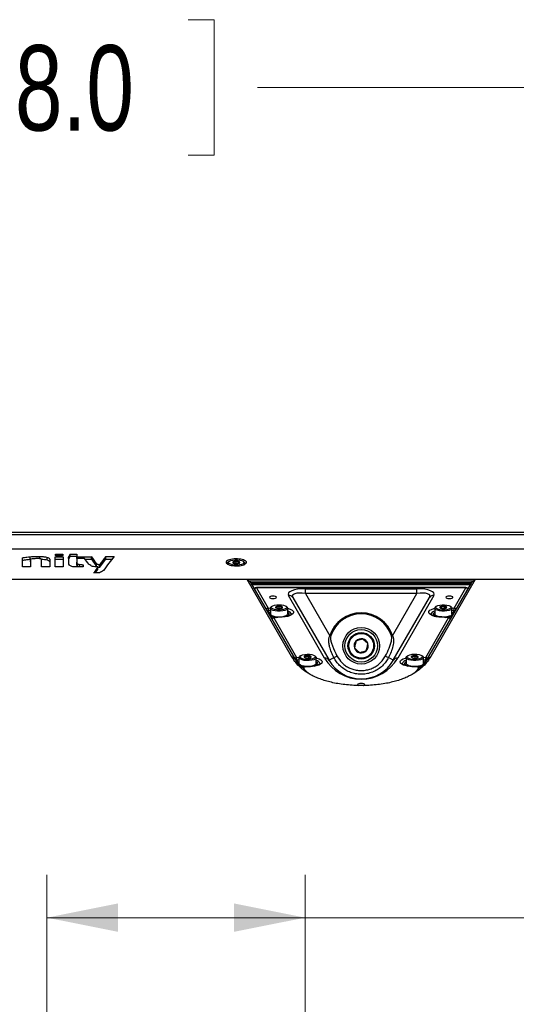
# Model space of a CAD drawing. Header units: inches. Extents: x 0.2 to 16.8, y 0.1 to 10.9.
# Tile 42 of 76: x 13 to 13.7, y 5 to 6.4. Entities that reach past the tile are written whole.
import ezdxf

# ---------------------------------------------------------------- set-up
doc = ezdxf.new("R2010")
doc.units = ezdxf.units.IN
doc.header["$MEASUREMENT"] = 0
doc.styles.add('SLDTEXTSTYLE0', font='TXT', dxfattribs={"width": 0.75})
doc.dimstyles.new('SLDDIMSTYLE16', dxfattribs={"dimtxt": 0.11811, "dimasz": 0.098425, "dimexe": 0, "dimexo": 0.0625, "dimgap": 0.029528, "dimtad": 0, "dimtih": 1, "dimtoh": 1, "dimdec": 0, "dimlfac": 355.6, "dimrnd": 1e-09, "dimzin": 12, "dimdsep": 46, "dimtxsty": 'SLDTEXTSTYLE0', "dimsah": 1, "dimcen": 0.09, "dimadec": 0, "dimazin": 3, "dimtfac": 1, "dimtdec": 0, "dimtofl": 0, "dimtmove": 0, "dimatfit": 3, "dimfxl": 0, "dimfrac": 2, "dimtolj": 1, "dimtzin": 12, "dimarcsym": 0})
doc.dimstyles.new('SLDDIMSTYLE17', dxfattribs={"dimtxt": 0.11811, "dimasz": 0.098425, "dimexe": 0, "dimexo": 0.0625, "dimgap": 0.029528, "dimtad": 0, "dimtih": 1, "dimtoh": 1, "dimdec": 0, "dimlfac": 355.6, "dimrnd": 1e-09, "dimzin": 12, "dimdsep": 46, "dimtxsty": 'SLDTEXTSTYLE0', "dimsah": 1, "dimcen": 0.09, "dimadec": 0, "dimazin": 3, "dimtfac": 1, "dimtdec": 0, "dimtofl": 0, "dimtmove": 0, "dimatfit": 3, "dimfxl": 0, "dimfrac": 2, "dimtolj": 1, "dimtzin": 12, "dimarcsym": 0})

# ---------------------------------------------------------------- blocks, each defined once
blk = doc.blocks.new('_D_16')
at = {"color": 7, "linetype": 'Continuous', "lineweight": 0}
for p, q in [((12.9427, 6.3931), (12.9067, 6.3931)), ((12.9067, 6.3931), (12.9067, 6.2056)), ((13.2482, 6.3931), (13.2841, 6.3931)), ((13.2841, 6.3931), (13.2841, 6.2056)), ((11.9467, 4.4344), (11.9467, 6.3584)), ((13.9446, 4.4344), (13.9446, 6.3584)), ((11.9467, 6.2993), (12.585, 6.2993)), ((13.9446, 6.2993), (13.3441, 6.2993)), ((12.9067, 6.2056), (12.9427, 6.2056)), ((13.2841, 6.2056), (13.2482, 6.2056))]:
    blk.add_line(p, q, dxfattribs=at)
at = {"color": 7, "linetype": 'Continuous', "lineweight": 18}
for points in [[(11.9467, 6.2993), (12.0451, 6.2796), (12.0451, 6.319)], [(13.9446, 6.2993), (13.8462, 6.319), (13.8462, 6.2796)]]:
    blk.add_solid(points, dxfattribs=at)
at = {"color": 7, "linetype": 'Continuous', "lineweight": 18, "char_height": 0.11811, "attachment_point": 1, "style": 'SLDTEXTSTYLE0'}
for s, insert in [('710', (12.6089, 6.3578)), ('28.0', (12.9427, 6.3578))]:
    blk.add_mtext(s, dxfattribs=dict(at, insert=insert))
blk = doc.blocks.new('_D_17')
at = {"color": 7, "linetype": 'Continuous', "lineweight": 0}
for p, q in [((14.6832, 5.338), (14.6472, 5.338)), ((14.6472, 5.338), (14.6472, 5.1505)), ((14.9014, 5.338), (14.9374, 5.338)), ((14.9374, 5.338), (14.9374, 5.1505)), ((13.0529, 4.8225), (13.0529, 5.2096)), ((13.41, 4.8225), (13.41, 5.2096)), ((13.0529, 5.1505), (13.41, 5.1505)), ((13.41, 5.1505), (14.2854, 5.1505)), ((14.6472, 5.1505), (14.6832, 5.1505)), ((14.9374, 5.1505), (14.9014, 5.1505))]:
    blk.add_line(p, q, dxfattribs=at)
at = {"color": 7, "linetype": 'Continuous', "lineweight": 18}
for points in [[(13.0529, 5.1505), (13.1513, 5.1309), (13.1513, 5.1702)], [(13.41, 5.1505), (13.3116, 5.1702), (13.3116, 5.1309)]]:
    blk.add_solid(points, dxfattribs=at)
at = {"color": 7, "linetype": 'Continuous', "lineweight": 18, "char_height": 0.11811, "attachment_point": 1, "style": 'SLDTEXTSTYLE0'}
for s, insert in [('127', (14.3494, 5.3028)), ('5.0', (14.6832, 5.3028)), ('2 PLACES', (14.3094, 5.0913))]:
    blk.add_mtext(s, dxfattribs=dict(at, insert=insert))

msp = doc.modelspace()

# ---------------------------------------------------------------- linework, layer by layer
at = {"color": 7, "linetype": 'Continuous', "lineweight": 25}
for p, q in [((14.0189, 5.6836), (11.8724, 5.6836)), ((11.8724, 5.6807), (14.0189, 5.6807)), ((14.0203, 5.6605), (11.871, 5.6605)), ((14.0203, 5.6605), (11.871, 5.6605)), ((13.0189, 5.6358), (13.0189, 5.6486)), ((13.0296, 5.6465), (13.0296, 5.65)), ((13.03, 5.6427), (13.03, 5.6465)), ((13.0303, 5.6455), (13.0303, 5.6358)), ((13.0431, 5.6472), (13.0431, 5.6503)), ((13.0455, 5.6358), (13.0455, 5.6455)), ((13.0531, 5.6455), (13.0531, 5.6491)), ((13.0569, 5.646), (13.0569, 5.6358)), ((13.0643, 5.6358), (13.0643, 5.65)), ((13.0643, 5.65), (13.0755, 5.65)), ((13.0643, 5.6464), (13.0755, 5.6464)), ((13.0649, 5.6517), (13.0649, 5.6532)), ((13.0666, 5.6537), (13.0734, 5.6537)), ((13.0666, 5.6513), (13.0666, 5.6537)), ((13.0734, 5.6513), (13.0666, 5.6513)), ((13.0734, 5.6513), (13.0734, 5.6537)), ((13.075, 5.6532), (13.075, 5.6517)), ((13.0755, 5.65), (13.0755, 5.6358)), ((13.0829, 5.6475), (13.0829, 5.6494)), ((13.083, 5.6475), (13.0829, 5.6475)), ((13.083, 5.6466), (13.0848, 5.6507)), ((13.083, 5.6475), (13.083, 5.6501)), ((13.083, 5.6412), (13.083, 5.6475)), ((13.0848, 5.6537), (13.0941, 5.6537)), ((13.0848, 5.6507), (13.0848, 5.6537)), ((13.0848, 5.6507), (13.0941, 5.6507)), ((13.0941, 5.6537), (13.0941, 5.65)), ((13.0941, 5.65), (13.1143, 5.65)), ((13.0941, 5.6474), (13.0941, 5.65)), ((13.0941, 5.6474), (13.0941, 5.6423)), ((13.1048, 5.6474), (13.0941, 5.6474)), ((13.0941, 5.6383), (13.0941, 5.6423)), ((13.1055, 5.6465), (13.1143, 5.6465)), ((13.1143, 5.6465), (13.1143, 5.65)), ((13.1143, 5.6465), (13.1216, 5.6365)), ((13.1259, 5.6354), (13.1343, 5.6466)), ((13.1343, 5.6501), (13.146, 5.6501)), ((13.1343, 5.6466), (13.1343, 5.6501)), ((13.1343, 5.6466), (13.143, 5.6466)), ((13.3029, 5.6409), (13.3029, 5.6397)), ((13.3048, 5.6434), (13.3037, 5.6424)), ((13.3147, 5.6404), (13.3147, 5.6437)), ((13.3189, 5.6412), (13.3189, 5.6429)), ((13.3191, 5.6412), (13.3191, 5.6413)), ((13.3259, 5.6424), (13.3248, 5.6434)), ((13.3268, 5.6397), (13.3268, 5.6409)), ((13.0303, 5.6358), (13.0189, 5.6358)), ((13.0569, 5.6358), (13.0455, 5.6358)), ((13.0755, 5.6358), (13.0643, 5.6358)), ((13.1031, 5.6358), (13.0933, 5.6358)), ((13.095, 5.6363), (13.095, 5.6402)), ((13.0977, 5.6358), (13.0977, 5.6393)), ((13.1031, 5.6388), (13.1031, 5.6358)), ((13.1255, 5.6276), (13.1175, 5.6276)), ((13.1198, 5.6276), (13.1235, 5.6321)), ((13.1216, 5.6365), (13.1216, 5.6404)), ((13.1235, 5.6321), (13.1235, 5.6358)), ((13.1256, 5.6354), (13.1256, 5.6393)), ((13.1259, 5.6354), (13.1259, 5.6393)), ((14.0203, 5.6186), (11.871, 5.6186)), ((13.3297, 5.6185), (12.5616, 5.6185)), ((13.3912, 5.512), (13.3297, 5.6185)), ((13.3297, 5.6185), (13.3331, 5.616)), ((13.3331, 5.616), (13.3347, 5.6144)), ((13.6422, 5.616), (13.3331, 5.616)), ((13.3347, 5.6144), (13.3967, 5.5071)), ((13.6402, 5.6137), (13.3351, 5.6137)), ((13.5786, 5.5071), (13.6406, 5.6144)), ((13.6456, 5.6185), (13.5841, 5.512)), ((13.6406, 5.6144), (13.6422, 5.616)), ((13.6422, 5.616), (13.6456, 5.6185)), ((14.0396, 5.6185), (13.6456, 5.6185)), ((13.3357, 5.6127), (13.6396, 5.6127)), ((13.3364, 5.6115), (13.6389, 5.6115)), ((13.6327, 5.6073), (13.3426, 5.6073)), ((13.3426, 5.6073), (13.3426, 5.6071)), ((13.3426, 5.6071), (13.3588, 5.579)), ((13.6327, 5.6071), (13.3426, 5.6071)), ((13.4106, 5.6056), (13.5648, 5.6056)), ((13.4106, 5.5989), (13.4106, 5.6056)), ((13.5648, 5.5989), (13.5648, 5.6056)), ((13.6165, 5.579), (13.6327, 5.6071)), ((13.6327, 5.6073), (13.6327, 5.6071)), ((13.4371, 5.5097), (13.387, 5.5965)), ((13.3932, 5.5934), (13.4433, 5.5066)), ((13.4106, 5.5989), (13.4442, 5.5407)), ((13.5648, 5.5989), (13.4106, 5.5989)), ((13.5312, 5.5407), (13.5648, 5.5989)), ((13.5321, 5.5066), (13.5822, 5.5934)), ((13.5884, 5.5965), (13.5382, 5.5097)), ((13.3588, 5.579), (13.3622, 5.5792)), ((13.3621, 5.5756), (13.3594, 5.5754)), ((13.3621, 5.5787), (13.3621, 5.5706)), ((13.364, 5.5812), (13.3629, 5.5802)), ((13.3698, 5.579), (13.3698, 5.5807)), ((13.3741, 5.5782), (13.3741, 5.5815)), ((13.3851, 5.5802), (13.384, 5.5812)), ((13.386, 5.5706), (13.386, 5.5787)), ((13.5894, 5.5787), (13.5894, 5.5706)), ((13.5913, 5.5812), (13.5902, 5.5802)), ((13.5987, 5.5784), (13.5987, 5.5812)), ((13.6036, 5.5784), (13.6036, 5.5813)), ((13.6125, 5.5802), (13.6113, 5.5812)), ((13.6132, 5.5792), (13.6165, 5.579)), ((13.6133, 5.5706), (13.6133, 5.5787)), ((13.616, 5.5754), (13.6133, 5.5756)), ((13.3599, 5.5718), (13.3602, 5.5714)), ((13.3604, 5.5718), (13.3599, 5.5718)), ((13.3636, 5.5644), (13.3642, 5.5642)), ((13.3777, 5.5664), (13.3665, 5.5656)), ((13.3779, 5.5662), (13.3667, 5.5654)), ((13.3667, 5.5654), (13.3983, 5.5106)), ((13.3692, 5.5661), (13.3709, 5.5659)), ((13.3881, 5.5684), (13.3881, 5.5706)), ((13.577, 5.5106), (13.6087, 5.5654)), ((13.5873, 5.5706), (13.5873, 5.5684)), ((13.6087, 5.5654), (13.5974, 5.5662)), ((13.6089, 5.5656), (13.5976, 5.5664)), ((13.611, 5.5642), (13.6117, 5.5644)), ((13.6154, 5.5718), (13.6149, 5.5718)), ((13.6152, 5.5714), (13.6154, 5.5718)), ((13.4457, 5.5403), (13.4442, 5.5407)), ((13.5297, 5.5403), (13.5312, 5.5407)), ((13.3967, 5.5071), (13.3912, 5.512)), ((13.3983, 5.5106), (13.4017, 5.5108)), ((13.4016, 5.5072), (13.3989, 5.507)), ((13.4016, 5.5103), (13.4016, 5.5022)), ((13.4035, 5.5128), (13.4024, 5.5118)), ((13.41, 5.5103), (13.41, 5.5126)), ((13.4147, 5.5098), (13.4147, 5.513)), ((13.4246, 5.5118), (13.4235, 5.5128)), ((13.4255, 5.5022), (13.4255, 5.5103)), ((13.4433, 5.5066), (13.4499, 5.5104)), ((13.5321, 5.5066), (13.5255, 5.5104)), ((13.5499, 5.5103), (13.5499, 5.5022)), ((13.5519, 5.5128), (13.5507, 5.5118)), ((13.5581, 5.5104), (13.5581, 5.5125)), ((13.5626, 5.5098), (13.5626, 5.5131)), ((13.573, 5.5118), (13.5718, 5.5128)), ((13.5737, 5.5108), (13.577, 5.5106)), ((13.5738, 5.5022), (13.5738, 5.5103)), ((13.5765, 5.507), (13.5738, 5.5072)), ((13.5786, 5.5071), (13.5841, 5.512)), ((13.3999, 5.5034), (13.3994, 5.5034)), ((13.4172, 5.498), (13.4066, 5.4972)), ((13.4174, 5.4978), (13.4068, 5.4971)), ((13.4276, 5.5), (13.4276, 5.5022)), ((13.5478, 5.5022), (13.5478, 5.5)), ((13.5686, 5.4971), (13.5579, 5.4978)), ((13.5688, 5.4972), (13.5581, 5.498)), ((13.5759, 5.5034), (13.5754, 5.5034))]:
    msp.add_line(p, q, dxfattribs=at)
at = {"color": 7, "linetype": 'Continuous', "lineweight": 25, "flags": 128}
for points in [[(13.3041, 5.6391), (13.3032, 5.6399), (13.3029, 5.6411), (13.3035, 5.6423), (13.3037, 5.6424)], [(13.3243, 5.6403), (13.3222, 5.6394), (13.3195, 5.6387), (13.3163, 5.6384), (13.3129, 5.6384), (13.3097, 5.6388), (13.3071, 5.6395), (13.3051, 5.6405), (13.3042, 5.6416), (13.3043, 5.6427), (13.3054, 5.6438), (13.3074, 5.6447), (13.3101, 5.6454), (13.3134, 5.6457), (13.3167, 5.6457), (13.3199, 5.6453), (13.3225, 5.6446), (13.3245, 5.6436), (13.3254, 5.6425), (13.3254, 5.6414), (13.3243, 5.6403)], [(13.3259, 5.6424), (13.3267, 5.6413), (13.3265, 5.6401), (13.3253, 5.639)], [(13.3656, 5.5921), (13.3675, 5.5922), (13.3691, 5.5926), (13.3702, 5.5932), (13.3706, 5.5938), (13.3702, 5.5944), (13.3691, 5.595), (13.3675, 5.5954), (13.3656, 5.5955), (13.3637, 5.5954), (13.3621, 5.595), (13.3611, 5.5944), (13.3607, 5.5938), (13.3611, 5.5932), (13.3621, 5.5926), (13.3637, 5.5922), (13.3656, 5.5921)], [(13.6097, 5.5955), (13.6078, 5.5954), (13.6062, 5.595), (13.6052, 5.5944), (13.6048, 5.5938), (13.6052, 5.5932), (13.6062, 5.5926), (13.6078, 5.5922), (13.6097, 5.5921), (13.6116, 5.5922), (13.6132, 5.5926), (13.6143, 5.5932), (13.6147, 5.5938), (13.6143, 5.5944), (13.6132, 5.595), (13.6116, 5.5954), (13.6097, 5.5955)], [(13.3851, 5.5802), (13.3852, 5.5801), (13.3859, 5.5789), (13.3856, 5.5777), (13.3843, 5.5766), (13.3821, 5.5757), (13.3791, 5.575), (13.3757, 5.5746), (13.3721, 5.5746), (13.3687, 5.575), (13.3658, 5.5757), (13.3636, 5.5767), (13.3623, 5.5778), (13.3621, 5.579), (13.3629, 5.5802)], [(13.3741, 5.5835), (13.3774, 5.5833), (13.3804, 5.5828), (13.3827, 5.582), (13.3842, 5.5809), (13.3847, 5.5798), (13.3842, 5.5787), (13.3826, 5.5777), (13.3802, 5.5768), (13.3772, 5.5763), (13.3739, 5.5762), (13.3706, 5.5764), (13.3676, 5.5769), (13.3653, 5.5777), (13.3638, 5.5787), (13.3633, 5.5799), (13.3638, 5.581), (13.3654, 5.582), (13.3678, 5.5828), (13.3708, 5.5833), (13.3741, 5.5835)], [(13.386, 5.5785), (13.3871, 5.5782), (13.3902, 5.5771), (13.3924, 5.5758), (13.3938, 5.5743), (13.3942, 5.5728), (13.3935, 5.5712), (13.3919, 5.5698), (13.3894, 5.5685), (13.3861, 5.5674), (13.3822, 5.5667), (13.3779, 5.5662)], [(13.3836, 5.5671), (13.386, 5.5681), (13.3875, 5.5693), (13.3881, 5.5706), (13.3876, 5.5718), (13.3861, 5.5731), (13.386, 5.5731)], [(13.5974, 5.5662), (13.5931, 5.5667), (13.5892, 5.5674), (13.5859, 5.5685), (13.5834, 5.5698), (13.5818, 5.5712), (13.5812, 5.5728), (13.5815, 5.5743), (13.5829, 5.5758), (13.5852, 5.5771), (13.5883, 5.5782), (13.5894, 5.5785)], [(13.5894, 5.5731), (13.5889, 5.5728), (13.5876, 5.5716), (13.5873, 5.5703), (13.5881, 5.569), (13.5898, 5.5678), (13.5918, 5.567)], [(13.5959, 5.575), (13.593, 5.5758), (13.5908, 5.5767), (13.5896, 5.5779), (13.5894, 5.5791), (13.5902, 5.5802)], [(13.5964, 5.5766), (13.5937, 5.5772), (13.5918, 5.5782), (13.5907, 5.5793), (13.5908, 5.5804), (13.5918, 5.5815), (13.5938, 5.5824), (13.5965, 5.5831), (13.5997, 5.5835), (13.603, 5.5835), (13.6062, 5.5831), (13.6089, 5.5824), (13.6109, 5.5815), (13.6119, 5.5804), (13.6119, 5.5792), (13.6109, 5.5782), (13.6089, 5.5772), (13.6062, 5.5766), (13.603, 5.5762), (13.5996, 5.5762), (13.5964, 5.5766)], [(13.6125, 5.5802), (13.6126, 5.5801), (13.6133, 5.5789), (13.6129, 5.5777), (13.6115, 5.5765), (13.6092, 5.5756), (13.6062, 5.5749), (13.6028, 5.5746), (13.5992, 5.5747), (13.5959, 5.575)], [(13.5987, 5.5812), (13.5982, 5.5811), (13.5977, 5.581), (13.5973, 5.5808), (13.597, 5.5806), (13.5967, 5.5804), (13.5966, 5.5802), (13.5965, 5.58), (13.5965, 5.5798)], [(13.604, 5.5784), (13.6045, 5.5786), (13.6049, 5.5787), (13.6053, 5.5789), (13.6057, 5.5791), (13.6059, 5.5793), (13.6061, 5.5795), (13.6062, 5.5797), (13.6062, 5.5799)], [(13.386, 5.5706), (13.3856, 5.5696), (13.3843, 5.5685), (13.3821, 5.5676), (13.3791, 5.5669), (13.3757, 5.5665), (13.3721, 5.5665), (13.3687, 5.5669), (13.3658, 5.5676), (13.3636, 5.5686), (13.3623, 5.5697), (13.3621, 5.5706)], [(13.3665, 5.5656), (13.3666, 5.5656), (13.3667, 5.5654)], [(13.3777, 5.5664), (13.3778, 5.5663), (13.3779, 5.5662)], [(13.3884, 5.5684), (13.3883, 5.5686), (13.3881, 5.569)], [(13.5873, 5.569), (13.5871, 5.5686), (13.587, 5.5685)], [(13.5959, 5.5669), (13.593, 5.5677), (13.5908, 5.5686), (13.5896, 5.5698), (13.5894, 5.5706)], [(13.6133, 5.5706), (13.6129, 5.5696), (13.6115, 5.5684), (13.6092, 5.5675), (13.6062, 5.5669), (13.6028, 5.5665), (13.5992, 5.5666), (13.5959, 5.5669)], [(13.5974, 5.5662), (13.5975, 5.5663), (13.5976, 5.5664)], [(13.6087, 5.5654), (13.6088, 5.5656), (13.6089, 5.5656)], [(13.4016, 5.5047), (13.4001, 5.5036), (13.3995, 5.5023), (13.3994, 5.5022)], [(13.4246, 5.5118), (13.4254, 5.5108), (13.4253, 5.5096), (13.4241, 5.5084), (13.4221, 5.5074), (13.4192, 5.5067), (13.4159, 5.5063), (13.4123, 5.5062), (13.4089, 5.5065), (13.4058, 5.5071), (13.4035, 5.5081), (13.402, 5.5092), (13.4016, 5.5104), (13.4022, 5.5116), (13.4024, 5.5118)], [(13.4161, 5.515), (13.4192, 5.5145), (13.4217, 5.5138), (13.4235, 5.5128), (13.4242, 5.5117), (13.4239, 5.5105), (13.4226, 5.5095), (13.4204, 5.5086), (13.4175, 5.508), (13.4142, 5.5078), (13.4109, 5.5079), (13.4078, 5.5083), (13.4053, 5.5091), (13.4036, 5.5101), (13.4028, 5.5112), (13.4031, 5.5123), (13.4044, 5.5134), (13.4066, 5.5142), (13.4095, 5.5148), (13.4128, 5.5151), (13.4161, 5.515)], [(13.41, 5.5126), (13.4096, 5.5124), (13.4093, 5.5122), (13.409, 5.512), (13.4088, 5.5118), (13.4087, 5.5116), (13.4086, 5.5114), (13.4087, 5.5112), (13.4088, 5.511)], [(13.417, 5.5103), (13.4174, 5.5104), (13.4178, 5.5106), (13.418, 5.5108), (13.4182, 5.511), (13.4183, 5.5112), (13.4184, 5.5115), (13.4183, 5.5117), (13.4182, 5.5119)], [(13.4255, 5.5101), (13.4265, 5.5098), (13.4296, 5.5087), (13.4319, 5.5074), (13.4333, 5.5059), (13.4337, 5.5044), (13.433, 5.5028), (13.4314, 5.5014), (13.4289, 5.5001), (13.4256, 5.499), (13.4217, 5.4983), (13.4174, 5.4978)], [(13.4229, 5.4986), (13.4242, 5.499), (13.4262, 5.5001), (13.4274, 5.5014), (13.4275, 5.5027), (13.4266, 5.504), (13.4255, 5.5047)], [(13.5579, 5.4978), (13.5536, 5.4983), (13.5497, 5.499), (13.5464, 5.5001), (13.5439, 5.5014), (13.5423, 5.5028), (13.5417, 5.5044), (13.542, 5.5059), (13.5434, 5.5074), (13.5457, 5.5087), (13.5488, 5.5098), (13.5499, 5.5101)], [(13.5499, 5.5047), (13.5494, 5.5044), (13.5481, 5.5032), (13.5478, 5.5018), (13.5486, 5.5006), (13.5504, 5.4994), (13.5523, 5.4986)], [(13.573, 5.5117), (13.5738, 5.5105), (13.5735, 5.5093), (13.5721, 5.5082), (13.5699, 5.5072), (13.5669, 5.5066), (13.5635, 5.5062), (13.5599, 5.5062), (13.5565, 5.5066), (13.5536, 5.5073), (13.5514, 5.5083), (13.5502, 5.5094), (13.5499, 5.5106), (13.5507, 5.5118)], [(13.5719, 5.5127), (13.5725, 5.5116), (13.5722, 5.5105), (13.5708, 5.5094), (13.5686, 5.5086), (13.5657, 5.508), (13.5624, 5.5078), (13.559, 5.5079), (13.556, 5.5084), (13.5535, 5.5091), (13.5518, 5.5101), (13.5511, 5.5112), (13.5515, 5.5124), (13.5529, 5.5134), (13.5551, 5.5143), (13.558, 5.5149), (13.5613, 5.5151), (13.5646, 5.515), (13.5677, 5.5145), (13.5702, 5.5137), (13.5719, 5.5127)], [(13.5581, 5.5125), (13.5577, 5.5123), (13.5574, 5.5121), (13.5572, 5.5119), (13.557, 5.5117), (13.557, 5.5115), (13.557, 5.5113), (13.5571, 5.511), (13.5573, 5.5108)], [(13.5656, 5.5104), (13.566, 5.5106), (13.5663, 5.5107), (13.5665, 5.511), (13.5666, 5.5112), (13.5667, 5.5114), (13.5667, 5.5116), (13.5666, 5.5118), (13.5664, 5.512)], [(13.4255, 5.5022), (13.4253, 5.5015), (13.4241, 5.5003), (13.4221, 5.4993), (13.4192, 5.4986), (13.4159, 5.4982), (13.4123, 5.4981), (13.4089, 5.4984), (13.4058, 5.499), (13.4035, 5.5), (13.402, 5.5011), (13.4016, 5.5022)], [(13.4066, 5.4972), (13.4067, 5.4972), (13.4068, 5.4971)], [(13.4172, 5.498), (13.4173, 5.4979), (13.4174, 5.4978)], [(13.4279, 5.5), (13.4278, 5.5002), (13.4276, 5.5006)], [(13.5478, 5.5006), (13.5476, 5.5002), (13.5475, 5.5001)], [(13.5738, 5.5022), (13.5735, 5.5012), (13.5721, 5.5001), (13.5699, 5.4992), (13.5669, 5.4985), (13.5635, 5.4981), (13.5599, 5.4981), (13.5565, 5.4985), (13.5536, 5.4992), (13.5514, 5.5002), (13.5502, 5.5013), (13.5499, 5.5022)], [(13.5579, 5.4978), (13.558, 5.4979), (13.5581, 5.498)], [(13.5686, 5.4971), (13.5687, 5.4972), (13.5688, 5.4972)], [(13.4877, 5.4747), (13.4858, 5.4746), (13.4842, 5.4742), (13.4831, 5.4736), (13.4827, 5.473), (13.4831, 5.4724), (13.4842, 5.4718), (13.4842, 5.4718)], [(13.4911, 5.4718), (13.4912, 5.4718), (13.4922, 5.4724), (13.4926, 5.473), (13.4922, 5.4736), (13.4912, 5.4742), (13.4896, 5.4746), (13.4877, 5.4747)]]:
    msp.add_lwpolyline(points, dxfattribs=at)
at = {"color": 7, "linetype": 'Continuous', "lineweight": 25}
for radius in [0.0253, 0.0225, 0.0183, 0.0172]:
    msp.add_circle((13.4877, 5.5267), radius, dxfattribs=at)
for centre, radius, start, end in [((13.3108, 5.642), 0.000875, 112.4129, 257.9646), ((13.3143, 5.6351), 0.00863, 87.7628, 116.1638), ((13.3145, 5.6498), 0.00947, 246.277, 272.9211), ((13.3151, 5.6343), 0.00947, 66.277, 92.9211), ((13.3153, 5.649), 0.00863, 267.7628, 296.1638), ((13.3188, 5.6421), 0.000875, 292.4129, 77.9646), ((13.3426, 5.6044), 0.00281, 90, 160.3536), ((13.3428, 5.6041), 0.00298, 93.7358, 157.637), ((13.6327, 5.6044), 0.00281, 19.6464, 90), ((13.6325, 5.6041), 0.00299, 22.4927, 86.1345), ((13.3875, 5.59), 0.00654, 31.0463, 95.1186), ((13.5878, 5.59), 0.00654, 84.8814, 148.9537), ((13.359, 5.576), 0.00298, 93.7358, 157.637), ((13.3588, 5.5825), 0.00715, 256.8297, 274.5549), ((13.3499, 5.5758), 0.00954, 357.6759, 19.5999), ((13.3689, 5.575), 0.00954, 177.6759, 199.5999), ((13.3633, 5.5699), 0.00349, 111.4365, 165.1969), ((13.3701, 5.5798), 0.000871, 105.5336, 251.5544), ((13.3736, 5.5723), 0.00917, 87.334, 114.5711), ((13.3736, 5.5871), 0.00893, 244.7461, 272.4744), ((13.3744, 5.5873), 0.00917, 267.334, 294.5711), ((13.3744, 5.5726), 0.00893, 64.7461, 92.4744), ((13.378, 5.5798), 0.000871, 285.5336, 71.5544), ((13.3848, 5.5676), 0.00713, 22.0842, 80.3635), ((13.5902, 5.568), 0.00666, 97.0651, 159.4306), ((13.599, 5.5814), 0.00306, 212.82, 271.288), ((13.6013, 5.5683), 0.0132, 80.3538, 101.57), ((13.6013, 5.5914), 0.0132, 260.3538, 281.57), ((13.6036, 5.5783), 0.00306, 32.82, 91.288), ((13.6118, 5.5697), 0.00374, 16.7043, 66.6623), ((13.6064, 5.575), 0.00954, 340.4001, 2.3241), ((13.6255, 5.5758), 0.00954, 160.4001, 182.3241), ((13.6165, 5.5826), 0.00727, 265.5835, 283.0319), ((13.6163, 5.576), 0.00299, 22.4927, 86.1345), ((13.3704, 5.5837), 0.0177, 238.7456, 266.1477), ((13.3667, 5.5628), 0.00281, 93.8637, 160.3536), ((13.3669, 5.5625), 0.00298, 93.7358, 157.637), ((13.4877, 5.5267), 0.0457, 17.9187, 162.0813), ((13.4877, 5.5267), 0.0442, 17.9187, 162.0813), ((13.6041, 5.586), 0.0201, 271.0656, 300.0797), ((13.6085, 5.5624), 0.00299, 22.4927, 86.1345), ((13.6087, 5.5628), 0.00281, 19.6464, 86.1363), ((13.4877, 5.5267), 0.00974, 137.7607, 197.7607), ((13.4877, 5.5267), 0.00974, 77.7607, 137.7607), ((13.4877, 5.5267), 0.00974, 17.7607, 77.7607), ((13.4877, 5.5267), 0.00974, 197.7607, 257.7607), ((13.4877, 5.5267), 0.00974, 257.7607, 317.7607), ((13.4877, 5.5267), 0.00974, 317.7607, 17.7607), ((13.3985, 5.5076), 0.00298, 93.7358, 157.637), ((13.3983, 5.5141), 0.00715, 256.8297, 274.5549), ((13.3894, 5.5074), 0.00954, 357.6759, 19.5999), ((13.4084, 5.5066), 0.00954, 177.6759, 199.5999), ((13.4122, 5.5155), 0.00564, 232.5507, 270.6351), ((13.4135, 5.5012), 0.012, 84.1635, 106.8804), ((13.4135, 5.5217), 0.012, 264.1635, 286.8804), ((13.4148, 5.5074), 0.00564, 52.5507, 90.6351), ((13.4243, 5.4992), 0.00713, 22.0842, 80.3635), ((13.4877, 5.5389), 0.0584, 210, 330), ((13.4377, 5.5032), 0.00654, 31.0463, 95.1186), ((13.4877, 5.5322), 0.0513, 210, 330), ((13.36, 5.687), 0.1981, 296.9686, 298.3491), ((13.6153, 5.687), 0.1981, 241.6509, 243.0314), ((13.5377, 5.5032), 0.00654, 84.8814, 148.9537), ((13.5507, 5.4996), 0.00666, 97.0651, 159.4306), ((13.5609, 5.5166), 0.00683, 237.7557, 271.1061), ((13.5617, 5.502), 0.0111, 85.4361, 109.3938), ((13.5619, 5.5208), 0.0111, 265.4361, 289.3938), ((13.5627, 5.5062), 0.00683, 57.7557, 91.1061), ((13.5724, 5.5014), 0.00359, 12.4223, 67.1356), ((13.5669, 5.5066), 0.00954, 340.4001, 2.3241), ((13.586, 5.5074), 0.00954, 160.4001, 182.3241), ((13.577, 5.5142), 0.00727, 265.5835, 283.0319), ((13.5768, 5.5076), 0.00299, 22.4927, 86.1345), ((13.4113, 5.5208), 0.0233, 246.015, 267.3681), ((13.4068, 5.4944), 0.00281, 93.8637, 136.1346), ((13.4071, 5.4941), 0.00303, 95.5952, 135.289), ((13.5642, 5.5198), 0.0223, 271.9117, 295.1891), ((13.5683, 5.4941), 0.00303, 44.711, 84.4048), ((13.5686, 5.4944), 0.00281, 43.7815, 86.1363)]:
    msp.add_arc(centre, radius, start, end, dxfattribs=at)
for centre, major_axis, ratio, start_param, end_param in [((13.0825, 5.031), (0.0049, 0.6505), 0.020483, 0.311912, 0.315467), ((13.0792, 5.031), (0.0353, 0.6505), 0.145585, 0.301509, 0.319664), ((13.1089, 5.031), (-0.0632, 0.6503), 0.24813, 5.898668, 5.933696), ((13.1203, 5.031), (-0.0589, 0.6504), 0.23326, 5.904598, 5.94968), ((13.1281, 5.031), (0.0609, 0.6503), 0.240356, 0.334388, 0.384765), ((13.1396, 5.031), (0.0623, 0.6503), 0.24522, 0.335376, 0.421064), ((13.1285, 5.031), (0.0663, 0.6503), 0.258548, 0.403304, 0.436426), ((13.1539, 5.031), (0.2619, 0.6306), 0.610509, 0.645909, 0.658429), ((13.4158, 5.5965), (0.0293, -0.0018), 0.30407, 1.769419, 3.340215), ((13.4158, 5.5898), (0.0232, -0.0062), 0.325425, 1.885328, 3.456124), ((13.5595, 5.5965), (0.0293, 0.0018), 0.30407, 6.084563, 7.655359), ((13.5595, 5.5898), (0.0232, 0.0062), 0.325425, 5.968654, 7.53945), ((13.3588, 5.571), (0.00106, 0.0043), 0.606146, 0.191155, 0.779174), ((13.6165, 5.571), (-0.00106, 0.0043), 0.606146, 5.504011, 6.092031), ((13.3588, 5.571), (0.00296, 0.00047), 0.208736, 1.161477, 1.354079), ((13.6165, 5.571), (0.00296, -0.00047), 0.208736, 1.787514, 1.980115), ((13.3983, 5.5026), (0.00106, 0.0043), 0.606146, 0.191155, 0.750529), ((13.577, 5.5026), (-0.00106, 0.0043), 0.606146, 5.529422, 6.092031)]:
    msp.add_ellipse(centre, major_axis=major_axis, ratio=ratio, start_param=start_param, end_param=end_param, dxfattribs=at)
for points, knots in [([(13.0189, 5.6486), (13.0199, 5.6488), (13.0219, 5.6491), (13.0254, 5.6496), (13.028, 5.6499), (13.0296, 5.65)], [0, 0, 0, 0, 0.293938, 0.587958, 1, 1, 1, 1]), ([(13.0189, 5.645), (13.0209, 5.6453), (13.0243, 5.646), (13.0281, 5.6463), (13.0296, 5.6465)], [0, 0, 0, 0, 0.601321, 1, 1, 1, 1]), ([(13.0296, 5.65), (13.031, 5.6501), (13.0339, 5.6502), (13.0384, 5.6503), (13.0415, 5.6503), (13.0431, 5.6503)], [0, 0, 0, 0, 0.314324, 0.656122, 1, 1, 1, 1]), ([(13.0304, 5.6466), (13.0304, 5.6466), (13.0303, 5.6466), (13.0302, 5.6465), (13.0301, 5.6465), (13.03, 5.6465)], [0, 0, 0, 0, 0.253685, 0.50737, 1, 1, 1, 1]), ([(13.03, 5.6465), (13.0301, 5.6464), (13.0303, 5.6462), (13.0303, 5.6458), (13.0303, 5.6456), (13.0303, 5.6455)], [0, 0, 0, 0, 0.358355, 0.678876, 1, 1, 1, 1]), ([(13.0399, 5.6474), (13.039, 5.6474), (13.0373, 5.6473), (13.0341, 5.6471), (13.0318, 5.6468), (13.0304, 5.6466)], [0, 0, 0, 0, 0.260018, 0.520124, 1, 1, 1, 1]), ([(13.0434, 5.6472), (13.043, 5.6472), (13.0423, 5.6473), (13.0411, 5.6474), (13.0403, 5.6474), (13.0399, 5.6474)], [0, 0, 0, 0, 0.346626, 0.671148, 1, 1, 1, 1]), ([(13.0431, 5.6503), (13.0441, 5.6503), (13.0469, 5.6502), (13.0505, 5.6498), (13.0524, 5.6493), (13.0531, 5.6491)], [0, 0, 0, 0, 0.285145, 0.752729, 1, 1, 1, 1]), ([(13.0455, 5.6455), (13.0455, 5.6457), (13.0454, 5.6461), (13.045, 5.6467), (13.0441, 5.647), (13.0436, 5.6471), (13.0434, 5.6472)], [0, 0, 0, 0, 0.287059, 0.684232, 0.883596, 1, 1, 1, 1]), ([(13.0447, 5.6467), (13.0463, 5.6466), (13.0495, 5.6465), (13.0519, 5.6458), (13.0531, 5.6455)], [0, 0, 0, 0, 0.502598, 1, 1, 1, 1]), ([(13.0531, 5.6491), (13.0537, 5.6489), (13.0553, 5.6483), (13.0567, 5.6472), (13.0568, 5.6464), (13.0569, 5.646)], [0, 0, 0, 0, 0.271738, 0.674671, 1, 1, 1, 1]), ([(13.0531, 5.6455), (13.0543, 5.6449), (13.0565, 5.644), (13.0568, 5.6427), (13.0569, 5.6422)], [0, 0, 0, 0, 0.550615, 1, 1, 1, 1]), ([(13.0649, 5.6532), (13.0649, 5.6533), (13.0649, 5.6534), (13.0651, 5.6535), (13.0654, 5.6536), (13.066, 5.6536), (13.0664, 5.6537), (13.0666, 5.6537)], [0, 0, 0, 0, 0.22562, 0.376326, 0.527437, 0.721416, 1, 1, 1, 1]), ([(13.0653, 5.6514), (13.0652, 5.6515), (13.065, 5.6515), (13.0649, 5.6516), (13.0649, 5.6517), (13.0649, 5.6517)], [0, 0, 0, 0, 0.336347, 0.674109, 1, 1, 1, 1]), ([(13.0666, 5.6513), (13.0665, 5.6513), (13.0662, 5.6513), (13.0658, 5.6514), (13.0655, 5.6514), (13.0653, 5.6514)], [0, 0, 0, 0, 0.3000574, 0.5890343, 1, 1, 1, 1]), ([(13.0734, 5.6537), (13.0736, 5.6537), (13.074, 5.6536), (13.0745, 5.6536), (13.0748, 5.6535), (13.075, 5.6534), (13.075, 5.6533), (13.075, 5.6532)], [0, 0, 0, 0, 0.291399, 0.457732, 0.625354, 0.773753, 1, 1, 1, 1]), ([(13.075, 5.6517), (13.075, 5.6517), (13.075, 5.6516), (13.0747, 5.6515), (13.0744, 5.6514), (13.074, 5.6514), (13.0736, 5.6513), (13.0734, 5.6513)], [0, 0, 0, 0, 0.227058, 0.373935, 0.521034, 0.720456, 1, 1, 1, 1]), ([(13.0933, 5.6358), (13.0922, 5.6358), (13.0901, 5.6359), (13.0874, 5.6364), (13.0852, 5.6373), (13.0833, 5.6389), (13.0831, 5.6403), (13.083, 5.6412)], [0, 0, 0, 0, 0.163152, 0.29645, 0.429809, 0.619478, 1, 1, 1, 1]), ([(13.0941, 5.6423), (13.0942, 5.642), (13.0942, 5.6416), (13.0943, 5.6408), (13.0948, 5.6404), (13.095, 5.6402)], [0, 0, 0, 0, 0.354059, 0.67279, 1, 1, 1, 1]), ([(13.3007, 5.6423), (13.3009, 5.6428), (13.3012, 5.6439), (13.3036, 5.6453), (13.3072, 5.6463), (13.3117, 5.6469), (13.3165, 5.647), (13.3211, 5.6466), (13.325, 5.6456), (13.3278, 5.6443), (13.3291, 5.6428), (13.3287, 5.6411), (13.3269, 5.6396), (13.3236, 5.6383), (13.3194, 5.6375), (13.3147, 5.6372), (13.3099, 5.6375), (13.3057, 5.6384), (13.3026, 5.6397), (13.301, 5.641), (13.3008, 5.6419), (13.3007, 5.6423)], [0, 0, 0, 0, 0.05368, 0.10736, 0.161048, 0.214741, 0.268425, 0.3221, 0.375781, 0.429472, 0.483163, 0.536843, 0.590518, 0.644203, 0.697895, 0.751583, 0.80526, 0.858938, 0.912626, 0.966319, 1, 1, 1, 1]), ([(13.3105, 5.6428), (13.3111, 5.6427), (13.3121, 5.6424), (13.3136, 5.643), (13.3143, 5.6435), (13.3147, 5.6437)], [0, 0, 0, 0, 0.439117, 0.751367, 1, 1, 1, 1]), ([(13.3106, 5.6412), (13.3106, 5.6412), (13.3106, 5.6412), (13.3106, 5.6419), (13.3105, 5.6425), (13.3105, 5.6428)], [0, 0, 0, 0, 0.305302, 0.692048, 1, 1, 1, 1]), ([(13.3147, 5.6437), (13.3149, 5.6436), (13.3155, 5.6431), (13.3168, 5.6426), (13.318, 5.6426), (13.3187, 5.6429), (13.3189, 5.6429)], [0, 0, 0, 0, 0.156025, 0.493707, 0.819058, 1, 1, 1, 1]), ([(13.3189, 5.6429), (13.319, 5.6424), (13.319, 5.6415), (13.319, 5.6413), (13.3191, 5.6412)], [0, 0, 0, 0, 0.5844236, 1, 1, 1, 1]), ([(13.0941, 5.6383), (13.0941, 5.6379), (13.0941, 5.6372), (13.0948, 5.6365), (13.095, 5.6363)], [0, 0, 0, 0, 0.659013, 1, 1, 1, 1]), ([(13.095, 5.6402), (13.0952, 5.6401), (13.0956, 5.6398), (13.0966, 5.6395), (13.0974, 5.6394), (13.0977, 5.6393)], [0, 0, 0, 0, 0.268501, 0.708502, 1, 1, 1, 1]), ([(13.0977, 5.6393), (13.0986, 5.6392), (13.0999, 5.6391), (13.1017, 5.6389), (13.1026, 5.6388), (13.1031, 5.6388)], [0, 0, 0, 0, 0.499439, 0.74937, 1, 1, 1, 1]), ([(13.1235, 5.6358), (13.122, 5.6359), (13.1193, 5.6359), (13.1157, 5.6366), (13.1128, 5.6378), (13.1115, 5.6389), (13.111, 5.6396), (13.1109, 5.6397)], [0, 0, 0, 0, 0.247947, 0.449639, 0.651146, 0.957996, 1, 1, 1, 1]), ([(13.1216, 5.6404), (13.1218, 5.6402), (13.1221, 5.6399), (13.123, 5.6395), (13.1242, 5.6393), (13.125, 5.6393), (13.1256, 5.6393)], [0, 0, 0, 0, 0.302045, 0.510847, 0.719939, 1, 1, 1, 1]), ([(13.1216, 5.6365), (13.1218, 5.6363), (13.1221, 5.636), (13.1231, 5.6356), (13.1243, 5.6354), (13.1251, 5.6354), (13.1256, 5.6354)], [0, 0, 0, 0, 0.295738, 0.555667, 0.764591, 1, 1, 1, 1]), ([(13.1256, 5.6393), (13.1256, 5.6393), (13.1257, 5.6393), (13.1258, 5.6393), (13.1258, 5.6393), (13.1259, 5.6393)], [0, 0, 0, 0, 0.382028, 0.68972, 1, 1, 1, 1]), ([(13.1256, 5.6354), (13.1256, 5.6354), (13.1257, 5.6354), (13.1258, 5.6354), (13.1259, 5.6354)], [0, 0, 0, 0, 0.690399, 1, 1, 1, 1]), ([(13.3698, 5.5807), (13.3704, 5.5805), (13.3715, 5.5803), (13.373, 5.5808), (13.3737, 5.5813), (13.3741, 5.5815)], [0, 0, 0, 0, 0.4391165, 0.7513669, 1, 1, 1, 1]), ([(13.3698, 5.579), (13.3698, 5.579), (13.3698, 5.5789), (13.3698, 5.5791), (13.3698, 5.5799), (13.3698, 5.5805), (13.3698, 5.5807)], [0, 0, 0, 0, 0.156025, 0.493707, 0.819058, 1, 1, 1, 1]), ([(13.3741, 5.5815), (13.3747, 5.5811), (13.3757, 5.5804), (13.3772, 5.5803), (13.3779, 5.5806), (13.3783, 5.5807)], [0, 0, 0, 0, 0.4391165, 0.7513669, 1, 1, 1, 1]), ([(13.3783, 5.5807), (13.3783, 5.5804), (13.3782, 5.5798), (13.3782, 5.5791), (13.3782, 5.579), (13.3782, 5.579)], [0, 0, 0, 0, 0.219809, 0.615045, 1, 1, 1, 1]), ([(13.5965, 5.5798), (13.5966, 5.5797), (13.597, 5.5796), (13.5976, 5.5798), (13.5982, 5.5805), (13.5986, 5.5811), (13.5987, 5.5812)], [0, 0, 0, 0, 0.180942, 0.506293, 0.843975, 1, 1, 1, 1]), ([(13.5973, 5.5788), (13.5972, 5.5789), (13.5969, 5.5791), (13.5967, 5.5795), (13.5965, 5.5798)], [0, 0, 0, 0, 0.24574, 1, 1, 1, 1]), ([(13.5987, 5.5812), (13.5994, 5.581), (13.6006, 5.5805), (13.6023, 5.5808), (13.6032, 5.5811), (13.6036, 5.5813)], [0, 0, 0, 0, 0.439117, 0.751367, 1, 1, 1, 1]), ([(13.6036, 5.5813), (13.6039, 5.5808), (13.6046, 5.58), (13.6055, 5.5797), (13.606, 5.5799), (13.6062, 5.5799)], [0, 0, 0, 0, 0.439117, 0.751367, 1, 1, 1, 1]), ([(13.6062, 5.5799), (13.6061, 5.5797), (13.6058, 5.5792), (13.6055, 5.579), (13.6053, 5.5788)], [0, 0, 0, 0, 0.377034, 1, 1, 1, 1]), ([(13.3819, 5.5668), (13.3808, 5.5667), (13.3794, 5.5665), (13.378, 5.5664), (13.3777, 5.5664)], [0, 0, 0, 0, 0.829744, 1, 1, 1, 1]), ([(13.3914, 5.5704), (13.3914, 5.5704), (13.3914, 5.5705), (13.3911, 5.57), (13.39, 5.5692), (13.388, 5.5683), (13.3853, 5.5675), (13.3832, 5.567), (13.3819, 5.5668), (13.3819, 5.5668)], [0, 0, 0, 0, 0.051467, 0.224683, 0.406678, 0.592527, 0.788189, 0.991382, 1, 1, 1, 1]), ([(13.595, 5.5666), (13.5939, 5.5668), (13.5917, 5.5671), (13.5887, 5.5678), (13.5862, 5.5687), (13.5846, 5.5697), (13.584, 5.5704), (13.584, 5.5704), (13.584, 5.5704)], [0, 0, 0, 0, 0.16095, 0.352694, 0.540415, 0.721548, 0.89409, 1, 1, 1, 1]), ([(13.5976, 5.5664), (13.5969, 5.5664), (13.596, 5.5665), (13.5952, 5.5666), (13.595, 5.5666)], [0, 0, 0, 0, 0.756851, 1, 1, 1, 1]), ([(13.4499, 5.5104), (13.4487, 5.5128), (13.4464, 5.5176), (13.4441, 5.5245), (13.4429, 5.5309), (13.4426, 5.5362), (13.4437, 5.5394), (13.4442, 5.5407)], [0, 0, 0, 0, 0.2510957, 0.5056623, 0.68318, 0.8652544, 1, 1, 1, 1]), ([(13.4457, 5.5403), (13.4455, 5.5391), (13.4451, 5.5362), (13.4462, 5.5316), (13.4487, 5.5234), (13.4518, 5.5172), (13.4541, 5.5126)], [0, 0, 0, 0, 0.120058, 0.296893, 0.477846, 1, 1, 1, 1]), ([(13.4805, 5.5332), (13.4803, 5.5327), (13.48, 5.5312), (13.4794, 5.5284), (13.4788, 5.5257), (13.4785, 5.5242), (13.4784, 5.5237)], [0, 0, 0, 0, 0.180942, 0.506293, 0.843975, 1, 1, 1, 1]), ([(13.4897, 5.5362), (13.4884, 5.5358), (13.4861, 5.535), (13.4828, 5.534), (13.4812, 5.5335), (13.4805, 5.5332)], [0, 0, 0, 0, 0.4391279, 0.751376, 1, 1, 1, 1]), ([(13.497, 5.5297), (13.4959, 5.5306), (13.4942, 5.5322), (13.4916, 5.5345), (13.4903, 5.5357), (13.4897, 5.5362)], [0, 0, 0, 0, 0.4391279, 0.751376, 1, 1, 1, 1]), ([(13.5213, 5.5126), (13.523, 5.5161), (13.5257, 5.5214), (13.5285, 5.5289), (13.5298, 5.5341), (13.5302, 5.538), (13.5298, 5.5398), (13.5297, 5.5403)], [0, 0, 0, 0, 0.401308, 0.606716, 0.811574, 0.949127, 1, 1, 1, 1]), ([(13.5312, 5.5407), (13.5314, 5.5402), (13.5323, 5.5382), (13.5327, 5.5332), (13.5317, 5.5261), (13.5291, 5.5181), (13.5267, 5.5129), (13.5255, 5.5104)], [0, 0, 0, 0, 0.0594395, 0.2061573, 0.4637777, 0.731593, 1, 1, 1, 1]), ([(13.4784, 5.5237), (13.4794, 5.5228), (13.4812, 5.5212), (13.4838, 5.5188), (13.485, 5.5177), (13.4856, 5.5172)], [0, 0, 0, 0, 0.439128, 0.751376, 1, 1, 1, 1]), ([(13.4856, 5.5172), (13.4869, 5.5176), (13.4892, 5.5183), (13.4925, 5.5194), (13.4942, 5.5199), (13.4949, 5.5201)], [0, 0, 0, 0, 0.4391279, 0.751376, 1, 1, 1, 1]), ([(13.4949, 5.5201), (13.495, 5.5206), (13.4953, 5.5221), (13.4959, 5.5248), (13.4965, 5.5276), (13.4968, 5.5291), (13.497, 5.5297)], [0, 0, 0, 0, 0.156025, 0.493707, 0.819058, 1, 1, 1, 1]), ([(13.5841, 5.512), (13.5827, 5.5097), (13.5798, 5.5051), (13.5738, 5.4984), (13.5661, 5.4918), (13.5578, 5.4866), (13.5498, 5.4828), (13.543, 5.4801), (13.5354, 5.4777), (13.5271, 5.4756), (13.518, 5.4739), (13.5083, 5.4727), (13.4982, 5.4719), (13.4879, 5.4716), (13.4775, 5.4719), (13.4674, 5.4726), (13.4576, 5.4739), (13.4485, 5.4756), (13.4401, 5.4777), (13.4325, 5.4801), (13.4257, 5.4827), (13.4176, 5.4866), (13.4093, 5.4917), (13.4016, 5.4983), (13.3956, 5.5051), (13.3927, 5.5097), (13.3912, 5.512)], [0, 0, 0, 0, 0.062383, 0.124509, 0.18676, 0.249423, 0.28067, 0.312085, 0.343298, 0.374307, 0.405584, 0.436919, 0.467984, 0.499389, 0.530693, 0.562002, 0.593462, 0.624752, 0.656238, 0.687455, 0.718678, 0.75011, 0.812404, 0.874736, 0.937374, 1, 1, 1, 1]), ([(13.3967, 5.5071), (13.3981, 5.5049), (13.4006, 5.5007), (13.4044, 5.4967), (13.4062, 5.4947)], [0, 0, 0, 0, 0.527068, 1, 1, 1, 1]), ([(13.4088, 5.511), (13.4089, 5.5109), (13.4091, 5.5109), (13.4094, 5.511), (13.4098, 5.5118), (13.4099, 5.5124), (13.41, 5.5126)], [0, 0, 0, 0, 0.1560255, 0.4937074, 0.8190578, 1, 1, 1, 1]), ([(13.41, 5.5126), (13.4107, 5.5124), (13.4118, 5.512), (13.4135, 5.5124), (13.4143, 5.5128), (13.4147, 5.513)], [0, 0, 0, 0, 0.439117, 0.751367, 1, 1, 1, 1]), ([(13.4147, 5.513), (13.4152, 5.5126), (13.4161, 5.5119), (13.4173, 5.5116), (13.4179, 5.5118), (13.4182, 5.5119)], [0, 0, 0, 0, 0.439117, 0.751367, 1, 1, 1, 1]), ([(13.4182, 5.5119), (13.4181, 5.5117), (13.4179, 5.5111), (13.4177, 5.5105), (13.4175, 5.5104), (13.4175, 5.5104)], [0, 0, 0, 0, 0.298848, 0.836203, 1, 1, 1, 1]), ([(13.5255, 5.5104), (13.5243, 5.5083), (13.5219, 5.5042), (13.5171, 5.4988), (13.5114, 5.4943), (13.505, 5.4908), (13.4981, 5.4884), (13.4909, 5.4872), (13.4836, 5.4873), (13.4764, 5.4886), (13.4696, 5.4911), (13.4633, 5.4948), (13.4578, 5.4993), (13.4532, 5.5045), (13.451, 5.5084), (13.4499, 5.5104)], [0, 0, 0, 0, 0.076409, 0.153087, 0.232052, 0.308952, 0.388144, 0.465082, 0.544311, 0.621109, 0.700187, 0.776691, 0.855457, 0.926811, 1, 1, 1, 1]), ([(13.4541, 5.5126), (13.4563, 5.5092), (13.4596, 5.5041), (13.4661, 5.499), (13.4716, 5.4958), (13.4777, 5.4936), (13.484, 5.4925), (13.4904, 5.4924), (13.4967, 5.4934), (13.5029, 5.4954), (13.5085, 5.4985), (13.5136, 5.5024), (13.518, 5.5071), (13.5202, 5.5108), (13.5213, 5.5126)], [0, 0, 0, 0, 0.144706, 0.221271, 0.300031, 0.37671, 0.455585, 0.532364, 0.611345, 0.688188, 0.767244, 0.844104, 0.923189, 1, 1, 1, 1]), ([(13.5573, 5.5108), (13.5574, 5.5108), (13.5576, 5.5107), (13.5579, 5.5115), (13.558, 5.5122), (13.5581, 5.5125)], [0, 0, 0, 0, 0.4391165, 0.7513669, 1, 1, 1, 1]), ([(13.5581, 5.5125), (13.5583, 5.5124), (13.559, 5.5122), (13.5603, 5.512), (13.5616, 5.5125), (13.5624, 5.5129), (13.5626, 5.5131)], [0, 0, 0, 0, 0.1560255, 0.4937074, 0.8190578, 1, 1, 1, 1]), ([(13.5626, 5.5131), (13.5632, 5.5127), (13.5641, 5.5119), (13.5654, 5.5118), (13.5661, 5.5119), (13.5664, 5.512)], [0, 0, 0, 0, 0.439117, 0.751367, 1, 1, 1, 1]), ([(13.5664, 5.512), (13.5663, 5.5115), (13.5661, 5.5107), (13.5659, 5.5105), (13.5659, 5.5104)], [0, 0, 0, 0, 0.6445983, 1, 1, 1, 1]), ([(13.5691, 5.4947), (13.5709, 5.4966), (13.5747, 5.5007), (13.5773, 5.5049), (13.5786, 5.5071)], [0, 0, 0, 0, 0.4746833, 1, 1, 1, 1]), ([(13.4068, 5.4971), (13.4081, 5.4954), (13.4104, 5.4926), (13.4135, 5.4898), (13.4148, 5.4887)], [0, 0, 0, 0, 0.584679, 1, 1, 1, 1]), ([(13.4214, 5.4984), (13.4203, 5.4983), (13.4189, 5.4981), (13.4175, 5.498), (13.4172, 5.498)], [0, 0, 0, 0, 0.829744, 1, 1, 1, 1]), ([(13.4309, 5.502), (13.4309, 5.502), (13.4309, 5.5021), (13.4306, 5.5016), (13.4295, 5.5008), (13.4275, 5.4999), (13.4248, 5.4991), (13.4227, 5.4986), (13.4214, 5.4984), (13.4214, 5.4984)], [0, 0, 0, 0, 0.0514669, 0.224683, 0.4066782, 0.5925266, 0.7881893, 0.9913824, 1, 1, 1, 1]), ([(13.5555, 5.4982), (13.5544, 5.4984), (13.5522, 5.4987), (13.5492, 5.4994), (13.5467, 5.5003), (13.5451, 5.5013), (13.5445, 5.502), (13.5445, 5.502), (13.5445, 5.502)], [0, 0, 0, 0, 0.16095, 0.352694, 0.540415, 0.721548, 0.89409, 1, 1, 1, 1]), ([(13.5581, 5.498), (13.5574, 5.498), (13.5565, 5.4981), (13.5557, 5.4982), (13.5555, 5.4982)], [0, 0, 0, 0, 0.756851, 1, 1, 1, 1]), ([(13.5607, 5.4888), (13.5621, 5.49), (13.5651, 5.4927), (13.5673, 5.4955), (13.5686, 5.4971)], [0, 0, 0, 0, 0.451655, 1, 1, 1, 1])]:
    msp.add_open_spline(points, degree=3, knots=knots, dxfattribs=at)

# ---------------------------------------------------------------- dimensions: what is measured, and where the dimension line sits
at = {"color": 7, "linetype": 'Continuous', "lineweight": 18}
dim = msp.add_linear_dim(base=(13.9446, 6.2993), p1=(11.9467, 4.3754), p2=(13.9446, 4.3754), dimstyle='SLDDIMSTYLE16', dxfattribs=at)
dim.commit()
dim.dimension.update_dxf_attribs({"geometry": '_D_16', "text_midpoint": (12.9645, 6.2993), "dimtype": 160})
dim = msp.add_linear_dim(base=(13.41, 5.1505), p1=(13.0529, 4.7634), p2=(13.41, 4.7634), text='<>\\P2 PLACES', dimstyle='SLDDIMSTYLE17', dxfattribs=at)
dim.commit()
dim.dimension.update_dxf_attribs({"geometry": '_D_17', "text_midpoint": (14.6614, 5.1505), "dimtype": 160})

doc.saveas('drawing.dxf')
